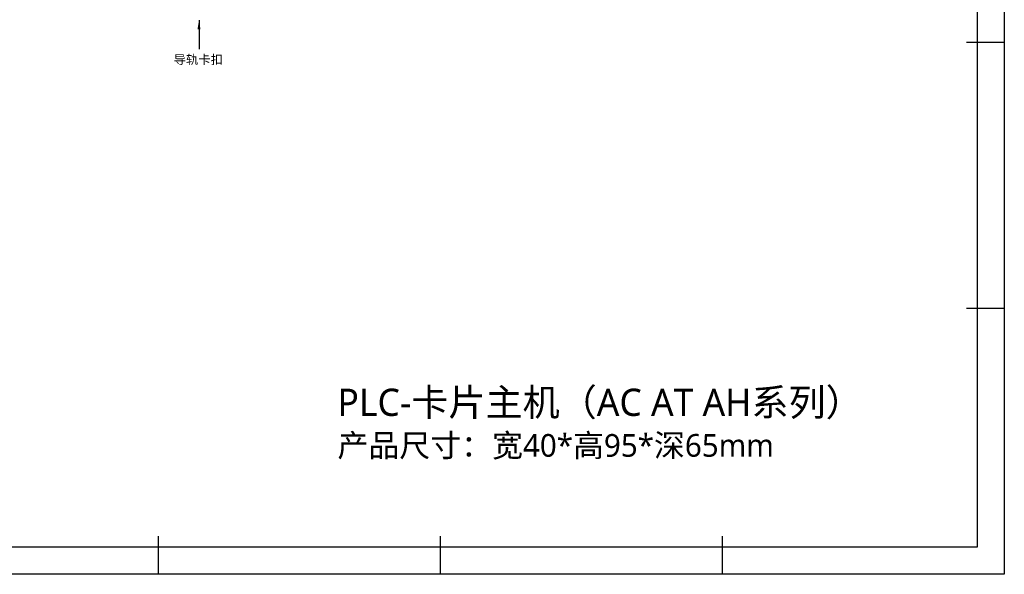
# Model space of a CAD drawing. Header units: millimetres. Extents: x 1931 to 2429, y 62 to 413.
# Tile 14 of 26: x 2212 to 2429, y 62 to 184. Entities that reach past the tile are written whole.
import ezdxf

# ---------------------------------------------------------------- set-up
doc = ezdxf.new("R2010")
doc.units = ezdxf.units.MM
doc.header["$LTSCALE"] = 2
doc.layers.add('HMI-D4', color=250, linetype='Continuous')
doc.layers.add('HMI-D7', color=250, linetype='Continuous')
doc.styles.add('样式 1', font='simhei.ttf', dxfattribs={"height": 1.8})
doc.dimstyles.new('ISO-25', dxfattribs={"dimtxt": 2.5, "dimasz": 2.5, "dimexe": 1.25, "dimexo": 0.625, "dimtad": 1, "dimtxsty": 'Standard', "dimcen": 2.5, "dimadec": 0, "dimazin": 0, "dimtfac": 1, "dimtmove": 0, "dimatfit": 3, "dimfxl": 1, "dimarcsym": 0})

msp = doc.modelspace()

# ---------------------------------------------------------------- linework, layer by layer
at = {"layer": 'HMI-D4', "color": 0}
for points in [[(2428.94, 413.37), (2428.94, 61.58), (1931.4, 61.58), (1931.4, 413.37)], [(2422.94, 407.37), (2422.94, 67.58), (1937.4, 67.58), (1937.4, 407.37)]]:
    msp.add_lwpolyline(points, close=True, dxfattribs=at)
for points in [[(2428.94, 178.84), (2420.57, 178.84)], [(2428.94, 120.21), (2420.57, 120.21)], [(2242.37, 61.58), (2242.37, 69.95)], [(2304.56, 61.58), (2304.56, 69.95)], [(2366.75, 61.58), (2366.75, 69.95)]]:
    msp.add_lwpolyline(points, dxfattribs=at)

# ---------------------------------------------------------------- texts
at = {"color": 0, "insert": (2281.84, 102.5), "char_height": 6.075, "width": 141.257, "attachment_point": 1}
msp.add_mtext('{\\fMicrosoft YaHei|b0|i0|c134|p34;\\H0.9877x;PLC-卡片主机（AC AT AH系列）\\P\\H0.8333x;产品尺寸：宽40*高95*深65mm}', dxfattribs=at)
at = {"layer": 'HMI-D7', "insert": (2245.68, 176.07), "char_height": 2, "width": 31.4407, "attachment_point": 1, "style": '样式 1'}
msp.add_mtext('{\\C7;导轨卡扣}', dxfattribs=at)

# ---------------------------------------------------------------- leaders
at = {"layer": 'HMI-D4', "color": 0}
msp.add_leader([(2251.29, 183.72), (2251.29, 177.34)], dimstyle='ISO-25', override={"dimtxt": 5, "dimasz": 2, "dimexe": 1, "dimexo": 0, "dimgap": 1, "dimtih": 1, "dimtoh": 1, "dimdec": 1, "dimzin": 0, "dimadec": 2, "dimtol": 1, "dimtp": 0.5, "dimtm": 0.5, "dimtzin": 0}, dxfattribs=at)

doc.saveas('drawing.dxf')
